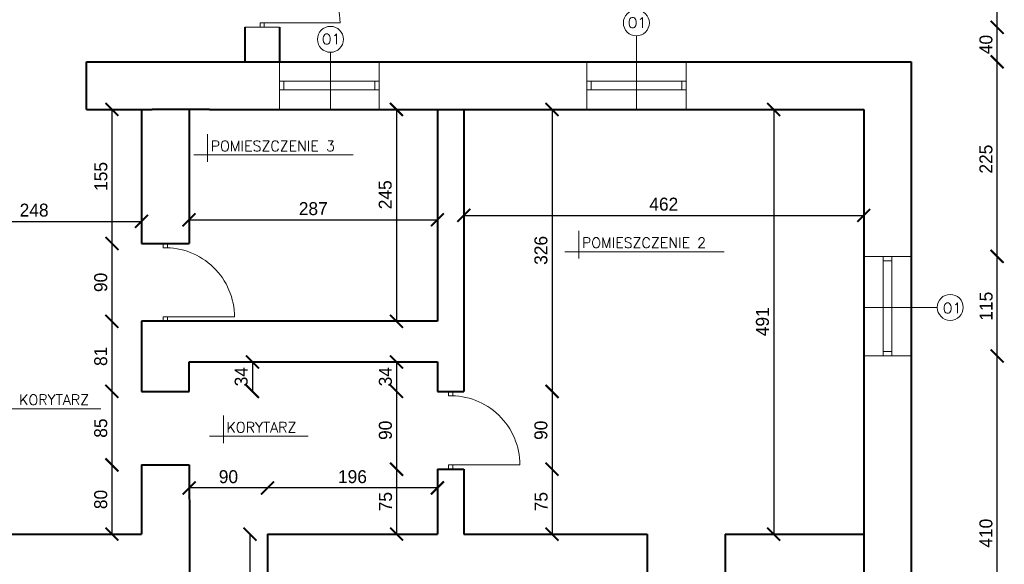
# Model space of a CAD drawing. Header units: millimetres. Extents: x 0 to 54826, y 42154 to 60442.
# Tile 11 of 64: x 28546 to 29684, y 52766 to 53396. Entities that reach past the tile are written whole.
import ezdxf

# ---------------------------------------------------------------- set-up
doc = ezdxf.new("R2010")
doc.units = ezdxf.units.MM
for name, color, linetype, lineweight in [('cienka', 3, 'Continuous', 18), ('gruba', 1, 'Continuous', 40), ('wymiary', 251, 'Continuous', 15)]:
    doc.layers.add(name, color=color, linetype=linetype, lineweight=lineweight)
doc.styles.add('ROMANS1', font='romans.shx', dxfattribs={"height": 15})
doc.styles.get("Standard").update_dxf_attribs({"font": 'GOTHIC.TTF'})
doc.dimstyles.new('secemin', dxfattribs={"dimtxt": 15, "dimasz": 15, "dimexe": 1.25, "dimexo": 0.625, "dimgap": 5, "dimtad": 1, "dimdec": 0, "dimtxsty": 'Standard', "dimblk": 'ARCHTICK', "dimcen": 0, "dimse1": 1, "dimse2": 1, "dimclrd": 256, "dimclrt": 256, "dimadec": 0, "dimazin": 0, "dimtfac": 1, "dimtdec": 0, "dimtmove": 0, "dimatfit": 3, "dimfxl": 1, "dimtfillclr": 250, "dimarcsym": 1})

# ---------------------------------------------------------------- blocks, each defined once
blk = doc.blocks.new('_ArchTick')
at = {"color": 0, "linetype": 'ByBlock', "const_width": 0.15}
blk.add_lwpolyline([(-0.5, -0.5), (0.5, 0.5)], dxfattribs=at)
blk = doc.blocks.new('*D197')
at = {"layer": 'Defpoints', "color": 0, "transparency": 16777216}
for p in [(28439.1, 53174.4), (28687.1, 53174.4), (28687.1, 53162.7)]:
    blk.add_point(p, dxfattribs=at)
at = {"layer": 'wymiary', "lineweight": -2, "transparency": 16777216}
blk.add_line((28439.1, 53162.7), (28687.1, 53162.7), dxfattribs=at)
at = {"layer": 'wymiary', "lineweight": -2, "transparency": 16777216, "xscale": 15, "yscale": 15, "zscale": 15, "rotation": 180}
blk.add_blockref('_ArchTick', (28439.1, 53162.7), dxfattribs=at)
at = {"layer": 'wymiary', "lineweight": -2, "transparency": 16777216, "xscale": 15, "yscale": 15, "zscale": 15}
blk.add_blockref('_ArchTick', (28687.1, 53162.7), dxfattribs=at)
at = {"layer": 'wymiary', "transparency": 16777216, "insert": (28563.1, 53175.6), "char_height": 15, "attachment_point": 5}
blk.add_mtext('248', dxfattribs=at)
blk = doc.blocks.new('*D207')
at = {"layer": 'Defpoints', "color": 0, "transparency": 16777216}
for p in [(28661.6, 53292.1), (28653, 53137.1), (28687.1, 53137.1)]:
    blk.add_point(p, dxfattribs=at)
at = {"layer": 'wymiary', "lineweight": -2, "transparency": 16777216}
blk.add_line((28653, 53292.1), (28653, 53137.1), dxfattribs=at)
at = {"layer": 'wymiary', "lineweight": -2, "transparency": 16777216, "xscale": 15, "yscale": 15, "zscale": 15}
for p, rotation in [((28653, 53292.1), 90), ((28653, 53137.1), 270)]:
    blk.add_blockref('_ArchTick', p, dxfattribs=dict(at, rotation=rotation))
at = {"layer": 'wymiary', "transparency": 16777216, "insert": (28640.3, 53214.6), "char_height": 15, "attachment_point": 5, "rotation": 90}
blk.add_mtext('155', dxfattribs=at)
blk = doc.blocks.new('*D208')
at = {"layer": 'Defpoints', "color": 0, "transparency": 16777216}
for p in [(28687.1, 53137.1), (28653, 53047.1), (28687.1, 53047.1)]:
    blk.add_point(p, dxfattribs=at)
at = {"layer": 'wymiary', "lineweight": -2, "transparency": 16777216}
blk.add_line((28653, 53137.1), (28653, 53047.1), dxfattribs=at)
at = {"layer": 'wymiary', "lineweight": -2, "transparency": 16777216, "xscale": 15, "yscale": 15, "zscale": 15}
for p, rotation in [((28653, 53137.1), 90), ((28653, 53047.1), 270)]:
    blk.add_blockref('_ArchTick', p, dxfattribs=dict(at, rotation=rotation))
at = {"layer": 'wymiary', "transparency": 16777216, "insert": (28640.1, 53092.1), "char_height": 15, "attachment_point": 5, "rotation": 90}
blk.add_mtext('90', dxfattribs=at)
blk = doc.blocks.new('*D209')
at = {"layer": 'Defpoints', "color": 0, "transparency": 16777216}
for p in [(28687.1, 53047.1), (28653, 52966.1), (28687.1, 52966.1)]:
    blk.add_point(p, dxfattribs=at)
at = {"layer": 'wymiary', "lineweight": -2, "transparency": 16777216}
blk.add_line((28653, 53047.1), (28653, 52966.1), dxfattribs=at)
at = {"layer": 'wymiary', "lineweight": -2, "transparency": 16777216, "xscale": 15, "yscale": 15, "zscale": 15}
for p, rotation in [((28653, 53047.1), 90), ((28653, 52966.1), 270)]:
    blk.add_blockref('_ArchTick', p, dxfattribs=dict(at, rotation=rotation))
at = {"layer": 'wymiary', "transparency": 16777216, "insert": (28640.1, 53006.6), "char_height": 15, "attachment_point": 5, "rotation": 90}
blk.add_mtext('81', dxfattribs=at)
blk = doc.blocks.new('*D210')
at = {"layer": 'Defpoints', "color": 0, "transparency": 16777216}
for p in [(28687.1, 52966.1), (28653, 52881.1), (28687.1, 52881.1)]:
    blk.add_point(p, dxfattribs=at)
at = {"layer": 'wymiary', "lineweight": -2, "transparency": 16777216}
blk.add_line((28653, 52966.1), (28653, 52881.1), dxfattribs=at)
at = {"layer": 'wymiary', "lineweight": -2, "transparency": 16777216, "xscale": 15, "yscale": 15, "zscale": 15}
for p, rotation in [((28653, 52966.1), 90), ((28653, 52881.1), 270)]:
    blk.add_blockref('_ArchTick', p, dxfattribs=dict(at, rotation=rotation))
at = {"layer": 'wymiary', "transparency": 16777216, "insert": (28640.1, 52923.6), "char_height": 15, "attachment_point": 5, "rotation": 90}
blk.add_mtext('85', dxfattribs=at)
blk = doc.blocks.new('*D211')
at = {"layer": 'Defpoints', "color": 0, "transparency": 16777216}
for p in [(28687.1, 52881.1), (28653, 52801.1), (28653, 52801.1)]:
    blk.add_point(p, dxfattribs=at)
at = {"layer": 'wymiary', "lineweight": -2, "transparency": 16777216}
blk.add_line((28653, 52881.1), (28653, 52801.1), dxfattribs=at)
at = {"layer": 'wymiary', "lineweight": -2, "transparency": 16777216, "xscale": 15, "yscale": 15, "zscale": 15}
for p, rotation in [((28653, 52881.1), 90), ((28653, 52801.1), 270)]:
    blk.add_blockref('_ArchTick', p, dxfattribs=dict(at, rotation=rotation))
at = {"layer": 'wymiary', "transparency": 16777216, "insert": (28640.1, 52841.1), "char_height": 15, "attachment_point": 5, "rotation": 90}
blk.add_mtext('80', dxfattribs=at)
blk = doc.blocks.new('*D215')
at = {"layer": 'Defpoints', "color": 0, "transparency": 16777216}
for p in [(28742.1, 53165.3), (29029.1, 53165.3), (29029.1, 53164.5)]:
    blk.add_point(p, dxfattribs=at)
at = {"layer": 'wymiary', "lineweight": -2, "transparency": 16777216}
blk.add_line((28742.1, 53164.5), (29029.1, 53164.5), dxfattribs=at)
at = {"layer": 'wymiary', "lineweight": -2, "transparency": 16777216, "xscale": 15, "yscale": 15, "zscale": 15, "rotation": 180}
blk.add_blockref('_ArchTick', (28742.1, 53164.5), dxfattribs=at)
at = {"layer": 'wymiary', "lineweight": -2, "transparency": 16777216, "xscale": 15, "yscale": 15, "zscale": 15}
blk.add_blockref('_ArchTick', (29029.1, 53164.5), dxfattribs=at)
at = {"layer": 'wymiary', "transparency": 16777216, "insert": (28885.6, 53177.3), "char_height": 15, "attachment_point": 5}
blk.add_mtext('287', dxfattribs=at)
blk = doc.blocks.new('*D216')
at = {"layer": 'Defpoints', "color": 0, "transparency": 16777216}
for p in [(28981.7, 53292.1), (28981.7, 53047.1), (28981.7, 53047.1)]:
    blk.add_point(p, dxfattribs=at)
at = {"layer": 'wymiary', "lineweight": -2, "transparency": 16777216}
blk.add_line((28981.7, 53292.1), (28981.7, 53047.1), dxfattribs=at)
at = {"layer": 'wymiary', "lineweight": -2, "transparency": 16777216, "xscale": 15, "yscale": 15, "zscale": 15}
for p, rotation in [((28981.7, 53292.1), 90), ((28981.7, 53047.1), 270)]:
    blk.add_blockref('_ArchTick', p, dxfattribs=dict(at, rotation=rotation))
at = {"layer": 'wymiary', "transparency": 16777216, "insert": (28968.8, 53193.4), "char_height": 15, "attachment_point": 5, "rotation": 90}
blk.add_mtext('245', dxfattribs=at)
blk = doc.blocks.new('*D217')
at = {"layer": 'Defpoints', "color": 0, "transparency": 16777216}
for p in [(29059.6, 53169.6), (29521.6, 53169.6), (29521.6, 53169.6)]:
    blk.add_point(p, dxfattribs=at)
at = {"layer": 'wymiary', "lineweight": -2, "transparency": 16777216}
blk.add_line((29059.6, 53169.6), (29521.6, 53169.6), dxfattribs=at)
at = {"layer": 'wymiary', "lineweight": -2, "transparency": 16777216, "xscale": 15, "yscale": 15, "zscale": 15, "rotation": 180}
blk.add_blockref('_ArchTick', (29059.6, 53169.6), dxfattribs=at)
at = {"layer": 'wymiary', "lineweight": -2, "transparency": 16777216, "xscale": 15, "yscale": 15, "zscale": 15}
blk.add_blockref('_ArchTick', (29521.6, 53169.6), dxfattribs=at)
at = {"layer": 'wymiary', "transparency": 16777216, "insert": (29290.6, 53182.5), "char_height": 15, "attachment_point": 5}
blk.add_mtext('462', dxfattribs=at)
blk = doc.blocks.new('*D201')
at = {"layer": 'Defpoints', "color": 0, "transparency": 16777216}
for p in [(29136.5, 53292.1), (29092, 52966.1), (29161.5, 52966.1)]:
    blk.add_point(p, dxfattribs=at)
at = {"layer": 'wymiary', "lineweight": -2, "transparency": 16777216}
blk.add_line((29161.5, 53292.1), (29161.5, 52966.1), dxfattribs=at)
at = {"layer": 'wymiary', "lineweight": -2, "transparency": 16777216, "xscale": 15, "yscale": 15, "zscale": 15}
for p, rotation in [((29161.5, 53292.1), 90), ((29161.5, 52966.1), 270)]:
    blk.add_blockref('_ArchTick', p, dxfattribs=dict(at, rotation=rotation))
at = {"layer": 'wymiary', "transparency": 16777216, "insert": (29148.7, 53129.1), "char_height": 15, "attachment_point": 5, "rotation": 90}
blk.add_mtext('326', dxfattribs=at)
blk = doc.blocks.new('*D202')
at = {"layer": 'Defpoints', "color": 0, "transparency": 16777216}
for p in [(29092, 52966.1), (29092, 52876.1), (29161.5, 52876.1)]:
    blk.add_point(p, dxfattribs=at)
at = {"layer": 'wymiary', "lineweight": -2, "transparency": 16777216}
blk.add_line((29161.5, 52966.1), (29161.5, 52876.1), dxfattribs=at)
at = {"layer": 'wymiary', "lineweight": -2, "transparency": 16777216, "xscale": 15, "yscale": 15, "zscale": 15}
for p, rotation in [((29161.5, 52966.1), 90), ((29161.5, 52876.1), 270)]:
    blk.add_blockref('_ArchTick', p, dxfattribs=dict(at, rotation=rotation))
at = {"layer": 'wymiary', "transparency": 16777216, "insert": (29148.7, 52921.1), "char_height": 15, "attachment_point": 5, "rotation": 90}
blk.add_mtext('90', dxfattribs=at)
blk = doc.blocks.new('*D203')
at = {"layer": 'Defpoints', "color": 0, "transparency": 16777216}
for p in [(29092, 52876.1), (29161.5, 52801.1), (29161.5, 52801.1)]:
    blk.add_point(p, dxfattribs=at)
at = {"layer": 'wymiary', "lineweight": -2, "transparency": 16777216}
blk.add_line((29161.5, 52876.1), (29161.5, 52801.1), dxfattribs=at)
at = {"layer": 'wymiary', "lineweight": -2, "transparency": 16777216, "xscale": 15, "yscale": 15, "zscale": 15}
for p, rotation in [((29161.5, 52876.1), 90), ((29161.5, 52801.1), 270)]:
    blk.add_blockref('_ArchTick', p, dxfattribs=dict(at, rotation=rotation))
at = {"layer": 'wymiary', "transparency": 16777216, "insert": (29148.9, 52838.6), "char_height": 15, "attachment_point": 5, "rotation": 90}
blk.add_mtext('75', dxfattribs=at)
blk = doc.blocks.new('*D218')
at = {"layer": 'Defpoints', "color": 0, "transparency": 16777216}
for p in [(29417.6, 53292.1), (29417.6, 52801.1), (29417.6, 52801.1)]:
    blk.add_point(p, dxfattribs=at)
at = {"layer": 'wymiary', "lineweight": -2, "transparency": 16777216}
blk.add_line((29417.6, 53292.1), (29417.6, 52801.1), dxfattribs=at)
at = {"layer": 'wymiary', "lineweight": -2, "transparency": 16777216, "xscale": 15, "yscale": 15, "zscale": 15}
for p, rotation in [((29417.6, 53292.1), 90), ((29417.6, 52801.1), 270)]:
    blk.add_blockref('_ArchTick', p, dxfattribs=dict(at, rotation=rotation))
at = {"layer": 'wymiary', "transparency": 16777216, "insert": (29404.7, 53046.6), "char_height": 15, "attachment_point": 5, "rotation": 90}
blk.add_mtext('491', dxfattribs=at)
blk = doc.blocks.new('*D226')
at = {"layer": 'Defpoints', "color": 0, "transparency": 16777216}
for p in [(28983.4, 53000.1), (28981.9, 52966.1), (29029.1, 52966.1)]:
    blk.add_point(p, dxfattribs=at)
at = {"layer": 'wymiary', "lineweight": -2, "transparency": 16777216}
blk.add_line((28981.9, 53000.1), (28981.9, 52966.1), dxfattribs=at)
at = {"layer": 'wymiary', "lineweight": -2, "transparency": 16777216, "xscale": 15, "yscale": 15, "zscale": 15}
for p, rotation in [((28981.9, 53000.1), 90), ((28981.9, 52966.1), 270)]:
    blk.add_blockref('_ArchTick', p, dxfattribs=dict(at, rotation=rotation))
at = {"layer": 'wymiary', "transparency": 16777216, "insert": (28969, 52983.1), "char_height": 15, "attachment_point": 5, "rotation": 90}
blk.add_mtext('34', dxfattribs=at)
blk = doc.blocks.new('*D227')
at = {"layer": 'Defpoints', "color": 0, "transparency": 16777216}
for p in [(29029.1, 52966.1), (28981.9, 52876.1), (29029.1, 52876.1)]:
    blk.add_point(p, dxfattribs=at)
at = {"layer": 'wymiary', "lineweight": -2, "transparency": 16777216}
blk.add_line((28981.9, 52966.1), (28981.9, 52876.1), dxfattribs=at)
at = {"layer": 'wymiary', "lineweight": -2, "transparency": 16777216, "xscale": 15, "yscale": 15, "zscale": 15}
for p, rotation in [((28981.9, 52966.1), 90), ((28981.9, 52876.1), 270)]:
    blk.add_blockref('_ArchTick', p, dxfattribs=dict(at, rotation=rotation))
at = {"layer": 'wymiary', "transparency": 16777216, "insert": (28969, 52921.1), "char_height": 15, "attachment_point": 5, "rotation": 90}
blk.add_mtext('90', dxfattribs=at)
blk = doc.blocks.new('*D228')
at = {"layer": 'Defpoints', "color": 0, "transparency": 16777216}
for p in [(29029.1, 52876.1), (28981.9, 52801.1), (28981.9, 52801.1)]:
    blk.add_point(p, dxfattribs=at)
at = {"layer": 'wymiary', "lineweight": -2, "transparency": 16777216}
blk.add_line((28981.9, 52876.1), (28981.9, 52801.1), dxfattribs=at)
at = {"layer": 'wymiary', "lineweight": -2, "transparency": 16777216, "xscale": 15, "yscale": 15, "zscale": 15}
for p, rotation in [((28981.9, 52876.1), 90), ((28981.9, 52801.1), 270)]:
    blk.add_blockref('_ArchTick', p, dxfattribs=dict(at, rotation=rotation))
at = {"layer": 'wymiary', "transparency": 16777216, "insert": (28969.2, 52838.6), "char_height": 15, "attachment_point": 5, "rotation": 90}
blk.add_mtext('75', dxfattribs=at)
blk = doc.blocks.new('*D229')
at = {"layer": 'Defpoints', "color": 0, "transparency": 16777216}
for p in [(28832.8, 52854.5), (29029.1, 52838.6), (28832.8, 52801.1)]:
    blk.add_point(p, dxfattribs=at)
at = {"layer": 'wymiary', "lineweight": -2, "transparency": 16777216}
blk.add_line((29029.1, 52854.5), (28832.8, 52854.5), dxfattribs=at)
at = {"layer": 'wymiary', "lineweight": -2, "transparency": 16777216, "xscale": 15, "yscale": 15, "zscale": 15, "rotation": 180}
blk.add_blockref('_ArchTick', (28832.8, 52854.5), dxfattribs=at)
at = {"layer": 'wymiary', "lineweight": -2, "transparency": 16777216, "xscale": 15, "yscale": 15, "zscale": 15}
blk.add_blockref('_ArchTick', (29029.1, 52854.5), dxfattribs=at)
at = {"layer": 'wymiary', "transparency": 16777216, "insert": (28930.9, 52867.4), "char_height": 15, "attachment_point": 5}
blk.add_mtext('196', dxfattribs=at)
blk = doc.blocks.new('*D230')
at = {"layer": 'Defpoints', "color": 0, "transparency": 16777216}
for p in [(28742.3, 52854.5), (28742.3, 52853), (28832.8, 52801.1)]:
    blk.add_point(p, dxfattribs=at)
at = {"layer": 'wymiary', "lineweight": -2, "transparency": 16777216}
blk.add_line((28832.8, 52854.5), (28742.3, 52854.5), dxfattribs=at)
at = {"layer": 'wymiary', "lineweight": -2, "transparency": 16777216, "xscale": 15, "yscale": 15, "zscale": 15, "rotation": 180}
blk.add_blockref('_ArchTick', (28742.3, 52854.5), dxfattribs=at)
at = {"layer": 'wymiary', "lineweight": -2, "transparency": 16777216, "xscale": 15, "yscale": 15, "zscale": 15}
blk.add_blockref('_ArchTick', (28832.8, 52854.5), dxfattribs=at)
at = {"layer": 'wymiary', "transparency": 16777216, "insert": (28787.6, 52867.4), "char_height": 15, "attachment_point": 5}
blk.add_mtext('90', dxfattribs=at)
blk = doc.blocks.new('*D231')
at = {"layer": 'Defpoints', "color": 0, "transparency": 16777216}
for p in [(28742.1, 53000.1), (28742.1, 52966.1), (28815.3, 52966.1)]:
    blk.add_point(p, dxfattribs=at)
at = {"layer": 'wymiary', "lineweight": -2, "transparency": 16777216}
blk.add_line((28815.3, 53000.1), (28815.3, 52966.1), dxfattribs=at)
at = {"layer": 'wymiary', "lineweight": -2, "transparency": 16777216, "xscale": 15, "yscale": 15, "zscale": 15}
for p, rotation in [((28815.3, 53000.1), 90), ((28815.3, 52966.1), 270)]:
    blk.add_blockref('_ArchTick', p, dxfattribs=dict(at, rotation=rotation))
at = {"layer": 'wymiary', "transparency": 16777216, "insert": (28802.4, 52983.1), "char_height": 15, "attachment_point": 5, "rotation": 90}
blk.add_mtext('34', dxfattribs=at)
blk = doc.blocks.new('*D204')
at = {"layer": 'Defpoints', "color": 0, "transparency": 16777216}
for p in [(28819.7, 52801.1), (28812.5, 52600.1), (28819.7, 52600.1)]:
    blk.add_point(p, dxfattribs=at)
at = {"layer": 'wymiary', "lineweight": -2, "transparency": 16777216}
blk.add_line((28812.5, 52801.1), (28812.5, 52600.1), dxfattribs=at)
at = {"layer": 'wymiary', "lineweight": -2, "transparency": 16777216, "xscale": 15, "yscale": 15, "zscale": 15}
for p, rotation in [((28812.5, 52801.1), 90), ((28812.5, 52600.1), 270)]:
    blk.add_blockref('_ArchTick', p, dxfattribs=dict(at, rotation=rotation))
at = {"layer": 'wymiary', "transparency": 16777216, "insert": (28799.6, 52700.6), "char_height": 15, "attachment_point": 5, "rotation": 90}
blk.add_mtext('200', dxfattribs=at)
blk = doc.blocks.new('*D306')
at = {"layer": 'Defpoints', "color": 0, "transparency": 16777216}
for p in [(29576.6, 53007.1), (29675.8, 53007.1), (29576.6, 52597.1)]:
    blk.add_point(p, dxfattribs=at)
at = {"layer": 'wymiary', "lineweight": -2, "transparency": 16777216}
blk.add_line((29675.8, 52597.1), (29675.8, 53007.1), dxfattribs=at)
at = {"layer": 'wymiary', "lineweight": -2, "transparency": 16777216, "xscale": 15, "yscale": 15, "zscale": 15}
for p, rotation in [((29675.8, 53007.1), 90), ((29675.8, 52597.1), 270)]:
    blk.add_blockref('_ArchTick', p, dxfattribs=dict(at, rotation=rotation))
at = {"layer": 'wymiary', "transparency": 16777216, "insert": (29662.9, 52802.1), "char_height": 15, "attachment_point": 5, "rotation": 90}
blk.add_mtext('410', dxfattribs=at)
blk = doc.blocks.new('*D307')
at = {"layer": 'Defpoints', "color": 0, "transparency": 16777216}
for p in [(29576.6, 53122.1), (29675.8, 53122.1), (29576.6, 53007.1)]:
    blk.add_point(p, dxfattribs=at)
at = {"layer": 'wymiary', "lineweight": -2, "transparency": 16777216}
blk.add_line((29675.8, 53007.1), (29675.8, 53122.1), dxfattribs=at)
at = {"layer": 'wymiary', "lineweight": -2, "transparency": 16777216, "xscale": 15, "yscale": 15, "zscale": 15}
for p, rotation in [((29675.8, 53122.1), 90), ((29675.8, 53007.1), 270)]:
    blk.add_blockref('_ArchTick', p, dxfattribs=dict(at, rotation=rotation))
at = {"layer": 'wymiary', "transparency": 16777216, "insert": (29663.1, 53064.6), "char_height": 15, "attachment_point": 5, "rotation": 90}
blk.add_mtext('115', dxfattribs=at)
blk = doc.blocks.new('*D243')
at = {"layer": 'Defpoints', "color": 0, "transparency": 16777216}
for p in [(29576.6, 53347.1), (29675.8, 53347.1), (29576.6, 53122.1)]:
    blk.add_point(p, dxfattribs=at)
at = {"layer": 'wymiary', "lineweight": -2, "transparency": 16777216}
blk.add_line((29675.8, 53122.1), (29675.8, 53347.1), dxfattribs=at)
at = {"layer": 'wymiary', "lineweight": -2, "transparency": 16777216, "xscale": 15, "yscale": 15, "zscale": 15}
for p, rotation in [((29675.8, 53347.1), 90), ((29675.8, 53122.1), 270)]:
    blk.add_blockref('_ArchTick', p, dxfattribs=dict(at, rotation=rotation))
at = {"layer": 'wymiary', "transparency": 16777216, "insert": (29662.9, 53234.6), "char_height": 15, "attachment_point": 5, "rotation": 90}
blk.add_mtext('225', dxfattribs=at)
blk = doc.blocks.new('*D258')
at = {"layer": 'Defpoints', "color": 0, "transparency": 16777216}
for p in [(28846.6, 53387.1), (29675.8, 53387.1), (28846.6, 53347.1)]:
    blk.add_point(p, dxfattribs=at)
at = {"layer": 'wymiary', "lineweight": -2, "transparency": 16777216}
blk.add_line((29675.8, 53347.1), (29675.8, 53387.1), dxfattribs=at)
at = {"layer": 'wymiary', "lineweight": -2, "transparency": 16777216, "xscale": 15, "yscale": 15, "zscale": 15}
for p, rotation in [((29675.8, 53387.1), 90), ((29675.8, 53347.1), 270)]:
    blk.add_blockref('_ArchTick', p, dxfattribs=dict(at, rotation=rotation))
at = {"layer": 'wymiary', "transparency": 16777216, "insert": (29662.9, 53367.1), "char_height": 15, "attachment_point": 5, "rotation": 90}
blk.add_mtext('40', dxfattribs=at)
blk = doc.blocks.new('*D259')
at = {"layer": 'Defpoints', "color": 0, "transparency": 16777216}
for p in [(28846.6, 53487.1), (29675.8, 53487.1), (28846.6, 53387.1)]:
    blk.add_point(p, dxfattribs=at)
at = {"layer": 'wymiary', "lineweight": -2, "transparency": 16777216}
blk.add_line((29675.8, 53387.1), (29675.8, 53487.1), dxfattribs=at)
at = {"layer": 'wymiary', "lineweight": -2, "transparency": 16777216, "xscale": 15, "yscale": 15, "zscale": 15}
for p, rotation in [((29675.8, 53487.1), 90), ((29675.8, 53387.1), 270)]:
    blk.add_blockref('_ArchTick', p, dxfattribs=dict(at, rotation=rotation))
at = {"layer": 'wymiary', "transparency": 16777216, "insert": (29662.9, 53437.1), "char_height": 15, "attachment_point": 5, "rotation": 90}
blk.add_mtext('100', dxfattribs=at)

msp = doc.modelspace()

# ---------------------------------------------------------------- linework, layer by layer
at = {"layer": 'cienka'}
for p, q in [((28829.091, 53392.099), (28824.091, 53392.099)), ((28824.091, 53387.099), (28824.091, 53392.099)), ((28826.591, 53392.099), (28916.591, 53392.099)), ((28829.091, 53387.099), (28829.091, 53392.099)), ((28846.591, 53387.099), (28806.591, 53387.099)), ((29258.933, 53292.099), (29258.933, 53377.099)), ((28905.449, 53292.099), (28905.449, 53358.158)), ((28846.591, 53347.099), (28846.591, 53292.099)), ((28961.591, 53347.099), (28961.591, 53292.099)), ((29201.591, 53347.099), (29201.591, 53292.099)), ((29316.591, 53347.099), (29316.591, 53292.099)), ((28961.591, 53324.599), (28846.591, 53324.599)), ((28851.591, 53324.599), (28851.591, 53314.599)), ((28956.591, 53324.599), (28956.591, 53314.599)), ((29316.591, 53324.599), (29201.591, 53324.599)), ((29206.591, 53324.599), (29206.591, 53314.599)), ((29311.591, 53324.599), (29311.591, 53314.599)), ((28961.591, 53314.599), (28846.591, 53314.599)), ((29316.591, 53314.599), (29201.591, 53314.599)), ((28763.596, 53231.463), (28763.596, 53263.463)), ((28747.596, 53239.463), (28931.584, 53239.463)), ((29192.452, 53119.598), (29192.452, 53151.598)), ((28712.091, 53132.099), (28712.091, 53137.099)), ((28712.091, 53132.099), (28717.091, 53132.099)), ((28717.091, 53132.099), (28717.091, 53137.099)), ((29176.452, 53127.598), (29360.44, 53127.598)), ((29521.591, 53122.099), (29576.591, 53122.099)), ((29544.091, 53122.099), (29544.091, 53007.099)), ((29544.091, 53117.099), (29554.091, 53117.099)), ((29554.091, 53122.099), (29554.091, 53007.099)), ((29521.591, 53063.198), (29606.591, 53063.198)), ((28717.091, 53052.099), (28712.091, 53052.099)), ((28712.091, 53047.099), (28712.091, 53052.099)), ((28714.591, 53052.099), (28794.591, 53052.099)), ((28717.091, 53047.099), (28717.091, 53052.099)), ((28687.091, 53047.099), (28687.091, 53047.099)), ((29521.591, 53007.099), (29576.591, 53007.099)), ((29544.091, 53012.099), (29554.091, 53012.099)), ((29041.841, 52961.099), (29041.841, 52966.099)), ((29041.841, 52961.099), (29046.841, 52961.099)), ((29046.841, 52961.099), (29046.841, 52966.099)), ((28526.273, 52946.011), (28640.267, 52946.011)), ((28781.847, 52906.179), (28781.847, 52938.179)), ((28765.847, 52914.179), (28879.841, 52914.179)), ((29046.841, 52881.099), (29041.841, 52881.099)), ((29041.841, 52876.099), (29041.841, 52881.099)), ((29044.341, 52881.099), (29124.341, 52881.099)), ((29046.841, 52876.099), (29046.841, 52881.099))]:
    msp.add_line(p, q, dxfattribs=at)
for centre in [(29258.933, 53392.099), (28905.449, 53373.158), (29621.591, 53063.198)]:
    msp.add_circle(centre, 15, dxfattribs=at)
for centre, radius, end in [((28826.591, 53392.099), 90, 90), ((28714.591, 53052.099), 80, 91.735705), ((29044.341, 52881.099), 80, 91.735705)]:
    msp.add_arc(centre, radius, 0, end, dxfattribs=at)
at = {"layer": 'gruba'}
for p, q in [((28806.591, 53387.099), (28806.591, 53347.099)), ((28846.591, 53387.099), (28846.591, 53347.099)), ((28623.591, 53347.099), (29576.591, 53347.099)), ((28623.591, 53292.099), (28623.591, 53347.099)), ((29576.591, 53347.099), (29576.591, 52195.099)), ((28623.591, 53292.099), (28699.591, 53292.099)), ((28687.091, 53292.099), (28687.091, 53137.099)), ((28765.591, 53292.099), (28699.591, 53292.099)), ((28742.091, 53292.099), (28742.091, 53137.099)), ((28765.591, 53292.099), (29521.591, 53292.099)), ((29029.091, 53292.099), (29029.091, 53047.099)), ((29059.591, 53292.099), (29059.591, 52966.099)), ((29521.591, 53292.099), (29521.591, 52801.099)), ((28687.091, 53137.099), (28742.091, 53137.099)), ((29029.091, 53047.099), (28687.091, 53047.099)), ((28687.091, 53047.099), (28687.091, 53000.099)), ((28687.091, 53000.099), (28687.091, 52966.099)), ((28742.091, 53000.099), (29029.091, 53000.099)), ((28742.091, 52966.099), (28742.091, 53000.099)), ((29029.091, 53000.099), (29029.091, 52966.099)), ((28687.091, 52966.099), (28742.091, 52966.099)), ((29029.091, 52966.099), (29059.591, 52966.099)), ((28687.091, 52881.099), (28742.091, 52881.099)), ((28687.091, 52881.099), (28687.091, 52801.099)), ((28742.091, 52881.099), (28742.797, 52801.099)), ((29029.091, 52876.099), (29059.591, 52876.099)), ((29029.091, 52876.099), (29029.091, 52801.099)), ((29059.591, 52876.099), (29059.591, 52801.099)), ((28519.091, 52801.099), (28687.091, 52801.099)), ((28742.797, 52801.099), (28742.797, 52745.099)), ((28832.797, 52801.099), (29029.091, 52801.099)), ((28832.797, 52801.099), (28832.797, 52745.099)), ((29059.591, 52801.099), (29271.591, 52801.099)), ((29271.591, 52801.099), (29271.591, 52745.099)), ((29361.591, 52801.099), (29521.591, 52801.099)), ((29361.591, 52801.099), (29361.591, 52745.099)), ((29521.591, 52801.099), (29521.591, 52745.099))]:
    msp.add_line(p, q, dxfattribs=at)

# ---------------------------------------------------------------- texts
at = {"layer": 'cienka', "char_height": 12, "width": 362.40331, "attachment_point": 1, "style": 'ROMANS1'}
for s, insert in [('O1', (29249.002, 53398.382)), ('O1', (28895.518, 53379.44)), ('POMIESZCZENIE 3', (28767.15, 53255.832)), ('POMIESZCZENIE 2', (29196.005, 53143.966)), ('O1', (29612.888, 53068.442)), ('KORYTARZ', (28545.826, 52962.38)), ('KORYTARZ', (28785.4, 52930.548))]:
    msp.add_mtext(s, dxfattribs=dict(at, insert=insert))

# ---------------------------------------------------------------- dimensions: what is measured, and where the dimension line sits
at = {"layer": 'wymiary'}
for base, p1, p2, picture, middle in [((29675.764, 53487.099), (28846.591, 53387.099), (28846.591, 53487.099), '*D259', (29662.886, 53437.099)), ((29675.764, 53347.099), (29576.591, 53122.099), (29576.591, 53347.099), '*D243', (29662.886, 53234.599)), ((28652.979, 53047.099), (28687.091, 53137.099), (28687.091, 53047.099), '*D208', (28640.101, 53092.099)), ((29675.764, 53122.099), (29576.591, 53007.099), (29576.591, 53122.099), '*D307', (29663.075, 53064.599)), ((28652.979, 52966.099), (28687.091, 53047.099), (28687.091, 52966.099), '*D209', (28640.101, 53006.599)), ((29675.764, 53007.099), (29576.591, 52597.099), (29576.591, 53007.099), '*D306', (29662.886, 52802.099)), ((28652.979, 52881.099), (28687.091, 52966.099), (28687.091, 52881.099), '*D210', (28640.101, 52923.599)), ((28981.852, 52876.099), (29029.091, 52966.099), (29029.091, 52876.099), '*D227', (28968.975, 52921.099)), ((29161.539, 52876.099), (29091.989, 52966.099), (29091.989, 52876.099), '*D202', (29148.662, 52921.099)), ((28652.979, 52801.099), (28687.091, 52881.099), (28652.979, 52801.099), '*D211', (28640.101, 52841.099)), ((28981.852, 52801.099), (29029.091, 52876.099), (28981.852, 52801.099), '*D228', (28969.163, 52838.599)), ((29161.539, 52801.099), (29091.989, 52876.099), (29161.539, 52801.099), '*D203', (29148.85, 52838.599))]:
    dim = msp.add_linear_dim(base=base, p1=p1, p2=p2, angle=90, dimstyle='secemin', override={"dimtmove": 1}, dxfattribs=at)
    dim.commit()
    dim.dimension.update_dxf_attribs({"geometry": picture, "text_midpoint": middle})
for base, p1, p2, picture, middle in [((29675.764, 53387.099), (28846.591, 53347.099), (28846.591, 53387.099), '*D258', (29662.886, 53367.099)), ((28652.979, 53137.099), (28661.591, 53292.099), (28687.091, 53137.099), '*D207', (28640.29, 53214.599)), ((29161.539, 52966.099), (29136.462, 53292.099), (29091.989, 52966.099), '*D201', (29148.662, 53129.099)), ((29417.584, 52801.099), (29417.584, 53292.099), (29417.584, 52801.099), '*D218', (29404.707, 53046.599)), ((28815.29, 52966.099), (28742.091, 53000.099), (28742.091, 52966.099), '*D231', (28802.413, 52983.099)), ((28981.852, 52966.099), (28983.436, 53000.099), (29029.091, 52966.099), '*D226', (28968.975, 52983.099))]:
    dim = msp.add_linear_dim(base=base, p1=p1, p2=p2, angle=90, dimstyle='secemin', dxfattribs=at)
    dim.commit()
    dim.dimension.update_dxf_attribs({"geometry": picture, "text_midpoint": middle})
dim = msp.add_linear_dim(base=(28981.72, 53047.099), p1=(28981.72, 53292.099), p2=(28981.72, 53047.099), angle=90, dimstyle='secemin', dxfattribs=at)
dim.commit()
dim.dimension.update_dxf_attribs({"geometry": '*D216', "text_midpoint": (28981.72, 53193.445), "dimtype": 160})
for base, p1, p2, picture, middle in [((28687.091, 53162.69), (28439.091, 53174.432), (28687.091, 53174.432), '*D197', (28563.091, 53175.567)), ((29029.091, 53164.469), (28742.091, 53165.252), (29029.091, 53165.252), '*D215', (28885.591, 53177.346)), ((29521.591, 53169.599), (29059.591, 53169.599), (29521.591, 53169.599), '*D217', (29290.591, 53182.476)), ((28832.797, 52854.502), (29029.091, 52838.599), (28832.797, 52801.099), '*D229', (28930.944, 52867.379))]:
    dim = msp.add_linear_dim(base=base, p1=p1, p2=p2, dimstyle='secemin', dxfattribs=at)
    dim.commit()
    dim.dimension.update_dxf_attribs({"geometry": picture, "text_midpoint": middle})
dim = msp.add_linear_dim(base=(28742.339, 52854.502), p1=(28832.797, 52801.099), p2=(28742.339, 52852.976), dimstyle='secemin', override={"dimtmove": 1}, dxfattribs=at)
dim.commit()
dim.dimension.update_dxf_attribs({"geometry": '*D230', "text_midpoint": (28787.568, 52867.379)})
dim = msp.add_linear_dim(base=(28812.494, 52600.099), p1=(28819.743, 52801.099), p2=(28819.743, 52600.099), angle=90, text='200', dimstyle='secemin', dxfattribs=at)
dim.commit()
dim.dimension.update_dxf_attribs({"geometry": '*D204', "text_midpoint": (28799.617, 52700.599)})

doc.saveas('drawing.dxf')
